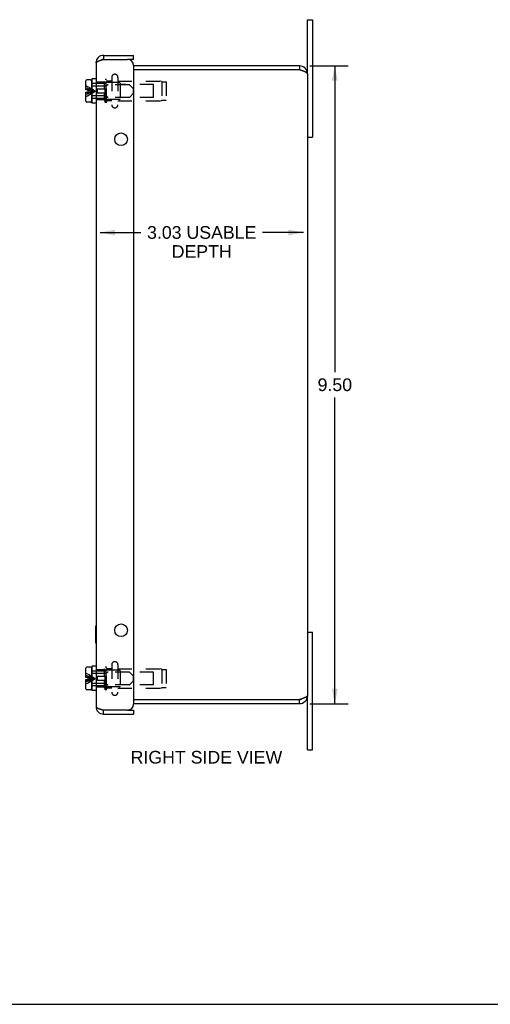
# Model space of a CAD drawing. Header units: inches. Extents: x 0 to 37.8, y 0 to 24.4.
# Tile 4 of 6: x 18.9 to 25.9, y 0 to 14.7. Entities that reach past the tile are written whole.
import ezdxf

# ---------------------------------------------------------------- set-up
doc = ezdxf.new("R2010")
doc.units = ezdxf.units.IN
doc.header["$LTSCALE"] = 2.077778
doc.header["$MEASUREMENT"] = 0
doc.linetypes.add('HIDDEN', pattern=[0.2, 0.1, -0.1])
doc.layers.get('0').update_dxf_attribs({"linetype": 'CONTINUOUS'})
doc.layers.add('DEFAULT_2', color=8, linetype='HIDDEN')
doc.layers.add('DIMENSIONS', color=7, linetype='CONTINUOUS')
doc.styles.get("Standard").update_dxf_attribs({"font": 'arial.ttf'})
doc.dimstyles.new('DIMSTYLE_2', dxfattribs={"dimtxt": 0.188889, "dimasz": 0.222222, "dimexe": 0.09, "dimexo": 0.07, "dimgap": 0.0425, "dimtad": 0, "dimtih": 1, "dimtoh": 1, "dimzin": 4, "dimdsep": 46, "dimtxsty": 'Standard', "dimblk": '_FILLED', "dimblk1": '_FILLED', "dimblk2": '_FILLED', "dimcen": 0.09, "dimazin": 1, "dimtfac": 1, "dimtofl": 0, "dimtmove": 0, "dimatfit": 3, "dimldrblk": '_FILLED', "dimfxl": 0, "dimtolj": 1, "dimtzin": 4, "dimarcsym": 0})

# ---------------------------------------------------------------- blocks, each defined once
blk = doc.blocks.new('_FILLED')
at = {"color": 0, "linetype": 'ByBlock'}
blk.add_solid([(0, 0), (-1, 0.2), (-1, -0.2)], dxfattribs=at)
blk = doc.blocks.new('*D7')
at = {"layer": 'DIMENSIONS', "color": 2, "linetype": 'Continuous'}
for p, q in [((23.209, 13.978), (23.781, 13.978)), ((23.581, 13.978), (23.581, 9.417)), ((23.581, 4.478), (23.581, 9.039)), ((23.209, 4.478), (23.781, 4.478))]:
    blk.add_line(p, q, dxfattribs=at)
at = {"layer": 'DIMENSIONS', "color": 2, "linetype": 'Continuous', "xscale": 0.2222222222, "yscale": 0.2222222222, "zscale": 0.2222222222}
for p, rotation in [((23.581, 13.978), 90), ((23.581, 4.478), 270)]:
    blk.add_blockref('_FILLED', p, dxfattribs=dict(at, rotation=rotation))
at = {"layer": 'DIMENSIONS', "color": 2, "linetype": 'Continuous', "insert": (23.581, 9.323), "char_height": 0.1889, "width": 0.5133, "attachment_point": 2, "line_spacing_factor": 0.9}
blk.add_mtext('9.50', dxfattribs=at)
blk = doc.blocks.new('*D8')
at = {"layer": 'DIMENSIONS', "color": 2, "linetype": 'Continuous'}
for p, q in [((20.085, 11.496), (20.692, 11.496)), ((23.113, 11.496), (22.506, 11.496))]:
    blk.add_line(p, q, dxfattribs=at)
at = {"layer": 'DIMENSIONS', "color": 2, "linetype": 'Continuous', "xscale": 0.2222222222, "yscale": 0.2222222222, "zscale": 0.2222222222, "rotation": 180}
blk.add_blockref('_FILLED', (20.085, 11.496), dxfattribs=at)
at = {"layer": 'DIMENSIONS', "color": 2, "linetype": 'Continuous', "xscale": 0.2222222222, "yscale": 0.2222222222, "zscale": 0.2222222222}
blk.add_blockref('_FILLED', (23.113, 11.496), dxfattribs=at)
at = {"layer": 'DIMENSIONS', "color": 2, "linetype": 'Continuous', "insert": (21.599, 11.591), "char_height": 0.18889, "width": 1.62557, "attachment_point": 2, "line_spacing_factor": 0.9}
blk.add_mtext('3.03 USABLE\\PDEPTH', dxfattribs=at)

msp = doc.modelspace()

# ---------------------------------------------------------------- linework, layer by layer
at = {"color": 7, "linetype": 'Continuous'}
for p, q in [((23.1732, 13.8583), (23.1732, 14.6658)), ((23.1732, 14.6658), (23.2482, 14.6658)), ((20.1372, 14.1345), (20.1372, 14.0745)), ((20.5852, 14.0745), (20.5852, 14.1345)), ((20.5852, 14.0745), (20.4952, 14.0745)), ((23.0532, 13.9783), (23.0532, 13.9183)), ((19.8747, 13.6198), (19.8747, 13.7553)), ((19.9427, 13.7703), (19.8897, 13.7703)), ((19.9577, 13.7553), (19.9577, 13.4513)), ((19.9627, 13.6763), (19.9577, 13.6763)), ((19.9627, 13.7843), (19.9627, 13.4223)), ((20.0252, 13.7843), (19.9627, 13.7843)), ((19.9077, 13.6198), (19.8747, 13.6198)), ((19.8747, 13.4513), (19.8747, 13.5868)), ((19.8747, 13.5868), (19.9077, 13.5868)), ((19.9077, 13.5868), (19.9077, 13.6198)), ((19.9627, 13.5303), (19.9577, 13.5303)), ((19.9427, 13.4363), (19.8897, 13.4363)), ((20.0252, 13.4223), (19.9627, 13.4223)), ((23.1732, 12.9158), (23.2482, 12.9158)), ((20.0212, 5.635), (20.0252, 5.635)), ((20.0212, 5.379), (20.0212, 5.635)), ((23.1732, 5.5408), (23.2482, 5.5408)), ((20.0212, 5.379), (20.0252, 5.379)), ((19.8747, 4.8698), (19.8747, 5.0053)), ((19.9427, 5.0203), (19.8897, 5.0203)), ((19.9577, 5.0053), (19.9577, 4.7013)), ((20.0252, 5.0343), (19.9627, 5.0343)), ((19.9627, 5.0343), (19.9627, 4.6723)), ((19.9077, 4.8698), (19.8747, 4.8698)), ((19.9077, 4.8368), (19.9077, 4.8698)), ((19.9627, 4.9263), (19.9577, 4.9263)), ((19.8747, 4.8368), (19.9077, 4.8368)), ((19.8747, 4.7013), (19.8747, 4.8368)), ((19.9627, 4.7803), (19.9577, 4.7803)), ((19.9427, 4.6863), (19.8897, 4.6863)), ((20.0252, 4.6723), (19.9627, 4.6723)), ((23.1732, 3.7908), (23.1732, 4.5983)), ((23.0532, 4.4783), (23.0532, 4.5383)), ((20.1372, 4.322), (20.1372, 4.382)), ((20.4952, 4.382), (20.5852, 4.382)), ((20.5852, 4.382), (20.5852, 4.322)), ((23.1732, 3.7908), (23.2482, 3.7908)), ((0, 0), (37.7778, 0))]:
    msp.add_line(p, q, dxfattribs=at)
at = {"color": 3, "linetype": 'Continuous'}
for p, q in [((23.2482, 14.6658), (23.2482, 12.9158)), ((20.1372, 14.1345), (20.5852, 14.1345)), ((20.0252, 14.0225), (20.0252, 4.434)), ((20.1372, 14.0745), (20.4952, 14.0745)), ((20.5852, 13.9845), (20.5852, 4.472)), ((23.0532, 13.9783), (20.5852, 13.9783)), ((23.0532, 13.9183), (20.5852, 13.9183)), ((23.0666, 13.914), (23.0532, 13.9183)), ((23.0723, 13.9121), (23.0666, 13.914)), ((23.078, 13.9103), (23.0723, 13.9121)), ((23.0817, 13.9091), (23.078, 13.9103)), ((23.0854, 13.9079), (23.0817, 13.9091)), ((23.0891, 13.9066), (23.0854, 13.9079)), ((23.0928, 13.9054), (23.0891, 13.9066)), ((23.0964, 13.9042), (23.0928, 13.9054)), ((23.1732, 13.8583), (23.1732, 4.5983)), ((23.2482, 3.7908), (23.2482, 5.5408)), ((23.0817, 4.5475), (23.078, 4.5462)), ((23.0854, 4.5487), (23.0817, 4.5475)), ((23.0891, 4.5499), (23.0854, 4.5487)), ((23.0928, 4.5511), (23.0891, 4.5499)), ((23.0964, 4.5523), (23.0928, 4.5511)), ((23.1, 4.5536), (23.0964, 4.5523)), ((20.5852, 4.5383), (23.0532, 4.5383)), ((20.5852, 4.4783), (23.0532, 4.4783)), ((23.057, 4.5395), (23.0532, 4.5383)), ((23.0647, 4.5419), (23.057, 4.5395)), ((23.0704, 4.5438), (23.0647, 4.5419)), ((23.0742, 4.545), (23.0704, 4.5438)), ((23.078, 4.5462), (23.0742, 4.545)), ((20.4952, 4.382), (20.1372, 4.382)), ((20.1372, 4.322), (20.5852, 4.322))]:
    msp.add_line(p, q, dxfattribs=at)
for points in [[(20.0252, 14.0225), (20.0253, 14.0242), (20.0258, 14.026), (20.0265, 14.0277), (20.0276, 14.0295), (20.029, 14.0312), (20.0306, 14.0329), (20.0326, 14.0346), (20.0348, 14.0364), (20.0374, 14.0381), (20.0402, 14.0398), (20.0432, 14.0416), (20.0465, 14.0433), (20.0501, 14.0451), (20.0539, 14.0468), (20.058, 14.0485), (20.0622, 14.0502), (20.0667, 14.052), (20.0713, 14.0537), (20.0762, 14.0555), (20.0812, 14.0572), (20.0863, 14.0589), (20.0916, 14.0606), (20.097, 14.0624), (20.1025, 14.0641), (20.1082, 14.0659), (20.1139, 14.0676), (20.1196, 14.0693), (20.1254, 14.0711), (20.1313, 14.0728), (20.1372, 14.0745)], [(23.1732, 13.8583), (23.1731, 13.8589), (23.1731, 13.8595), (23.173, 13.8601), (23.1729, 13.8607), (23.1728, 13.8613), (23.1726, 13.8619), (23.1724, 13.8626), (23.1722, 13.8632), (23.1719, 13.8638), (23.1716, 13.8644), (23.1713, 13.865), (23.1709, 13.8656), (23.1706, 13.8662), (23.1701, 13.8668), (23.1697, 13.8675), (23.1692, 13.8681), (23.1687, 13.8687), (23.1682, 13.8693), (23.1676, 13.8699), (23.167, 13.8705), (23.1664, 13.8711), (23.1658, 13.8717), (23.1651, 13.8723), (23.1644, 13.873), (23.1636, 13.8736), (23.1629, 13.8742), (23.1621, 13.8748), (23.1613, 13.8754), (23.1604, 13.876), (23.1595, 13.8766), (23.1586, 13.8772), (23.1577, 13.8779), (23.1568, 13.8785), (23.1558, 13.8791), (23.1548, 13.8797), (23.1537, 13.8803), (23.1527, 13.8809), (23.1516, 13.8815), (23.1505, 13.8821), (23.1493, 13.8828), (23.1482, 13.8834), (23.147, 13.884), (23.1458, 13.8846), (23.1445, 13.8852), (23.1433, 13.8858), (23.142, 13.8864), (23.1407, 13.887), (23.1394, 13.8877), (23.138, 13.8883), (23.1366, 13.8889), (23.1352, 13.8895), (23.1338, 13.8901), (23.1324, 13.8907), (23.1309, 13.8913), (23.1295, 13.8919), (23.128, 13.8926), (23.1265, 13.8932), (23.1249, 13.8938), (23.1234, 13.8944), (23.1218, 13.895), (23.1202, 13.8956), (23.1186, 13.8962), (23.117, 13.8968), (23.1154, 13.8975), (23.1137, 13.8981), (23.112, 13.8987), (23.1104, 13.8993), (23.1087, 13.8999), (23.1069, 13.9005), (23.1052, 13.9011), (23.1035, 13.9017), (23.1017, 13.9023), (23.1, 13.903), (23.0964, 13.9042)], [(23.1732, 4.5983), (23.1731, 4.5977), (23.1731, 4.597), (23.173, 4.5964), (23.1729, 4.5958), (23.1728, 4.5952), (23.1726, 4.5946), (23.1724, 4.594), (23.1722, 4.5934), (23.1719, 4.5928), (23.1716, 4.5921), (23.1713, 4.5915), (23.1709, 4.5909), (23.1706, 4.5903), (23.1701, 4.5897), (23.1697, 4.5891), (23.1692, 4.5885), (23.1687, 4.5879), (23.1682, 4.5872), (23.1676, 4.5866), (23.167, 4.586), (23.1664, 4.5854), (23.1658, 4.5848), (23.1651, 4.5842), (23.1644, 4.5836), (23.1636, 4.583), (23.1629, 4.5823), (23.1621, 4.5817), (23.1613, 4.5811), (23.1604, 4.5805), (23.1595, 4.5799), (23.1586, 4.5793), (23.1577, 4.5787), (23.1568, 4.5781), (23.1558, 4.5775), (23.1548, 4.5768), (23.1537, 4.5762), (23.1527, 4.5756), (23.1516, 4.575), (23.1505, 4.5744), (23.1493, 4.5738), (23.1482, 4.5732), (23.147, 4.5726), (23.1458, 4.5719), (23.1445, 4.5713), (23.1433, 4.5707), (23.142, 4.5701), (23.1407, 4.5695), (23.1394, 4.5689), (23.138, 4.5683), (23.1366, 4.5677), (23.1352, 4.567), (23.1338, 4.5664), (23.1324, 4.5658), (23.1309, 4.5652), (23.1295, 4.5646), (23.128, 4.564), (23.1265, 4.5634), (23.1249, 4.5628), (23.1234, 4.5621), (23.1218, 4.5615), (23.1202, 4.5609), (23.1186, 4.5603), (23.117, 4.5597), (23.1154, 4.5591), (23.1137, 4.5585), (23.112, 4.5579), (23.1104, 4.5572), (23.1087, 4.5566), (23.1069, 4.556), (23.1052, 4.5554), (23.1035, 4.5548), (23.1017, 4.5542), (23.1, 4.5536)], [(20.0252, 4.434), (20.0253, 4.4323), (20.0258, 4.4306), (20.0265, 4.4288), (20.0276, 4.4271), (20.029, 4.4254), (20.0306, 4.4236), (20.0326, 4.4219), (20.0348, 4.4201), (20.0374, 4.4184), (20.0402, 4.4167), (20.0432, 4.415), (20.0465, 4.4132), (20.0501, 4.4115), (20.0539, 4.4097), (20.058, 4.408), (20.0622, 4.4063), (20.0667, 4.4046), (20.0713, 4.4028), (20.0762, 4.4011), (20.0812, 4.3993), (20.0863, 4.3976), (20.0916, 4.3959), (20.097, 4.3941), (20.1025, 4.3924), (20.1082, 4.3907), (20.1139, 4.389), (20.1196, 4.3872), (20.1254, 4.3855), (20.1313, 4.3837), (20.1372, 4.382)]]:
    msp.add_lwpolyline(points, dxfattribs=at)
for centre in [(20.3977, 12.8845), (20.3977, 5.572)]:
    msp.add_circle(centre, 0.0938, dxfattribs=at)
for centre, radius, start, end in [((20.1372, 14.0225), 0.112, 90, 180), ((20.4952, 13.9845), 0.09, 0, 90), ((23.0532, 13.8583), 0.12, 0, 90), ((23.0532, 4.5983), 0.12, 270, 360), ((20.1372, 4.434), 0.112, 180, 270), ((20.4952, 4.472), 0.09, 270, 360)]:
    msp.add_arc(centre, radius, start, end, dxfattribs=at)
at = {"color": 7, "linetype": 'Continuous'}
for centre, radius, start, end in [((20.1372, 14.0225), 0.052, 90, 123.26016), ((23.0532, 13.8583), 0.06, 54.19823, 90), ((19.8897, 13.7553), 0.015, 90, 180), ((19.9427, 13.7553), 0.015, 0, 90), ((19.8897, 13.4513), 0.015, 180, 270), ((19.9427, 13.4513), 0.015, 270, 360), ((19.8897, 5.0053), 0.015, 90, 180), ((19.9427, 5.0053), 0.015, 0, 90), ((19.8897, 4.7013), 0.015, 180, 270), ((19.9427, 4.7013), 0.015, 270, 360), ((23.0532, 4.5983), 0.06, 270, 305.80176), ((20.1372, 4.434), 0.052, 236.7398, 270)]:
    msp.add_arc(centre, radius, start, end, dxfattribs=at)
at = {"layer": 'DEFAULT_2', "color": 8, "linetype": 'HIDDEN'}
for p, q in [((20.2592, 13.807), (20.2592, 13.3995)), ((20.3517, 13.807), (20.3517, 13.3995)), ((20.1727, 13.7133), (19.9627, 13.7133)), ((20.1704, 13.6763), (19.9627, 13.6763)), ((20.1502, 13.7333), (20.0252, 13.7333)), ((20.1502, 13.6333), (20.1502, 13.7463)), ((20.1727, 13.7238), (20.1502, 13.7463)), ((20.1632, 13.4333), (20.1632, 13.7733)), ((20.1812, 13.7733), (20.1632, 13.7733)), ((20.3732, 13.7283), (20.1632, 13.7283)), ((20.1727, 13.7238), (20.1727, 13.6333)), ((20.181, 13.6807), (20.1933, 13.6929)), ((20.1812, 13.4333), (20.1812, 13.7733)), ((20.2592, 13.7493), (20.1912, 13.7493)), ((20.5174, 13.6973), (20.2039, 13.6973)), ((20.3517, 13.7493), (20.9848, 13.7493)), ((20.3832, 13.7183), (20.3832, 13.4883)), ((20.8832, 13.6983), (20.3832, 13.6983)), ((20.5847, 13.6363), (20.528, 13.6929)), ((20.8832, 13.5083), (20.8832, 13.6983)), ((21.0027, 13.7383), (21.0027, 13.4683)), ((21.0027, 13.7383), (21.0717, 13.7383)), ((21.0717, 13.7383), (21.0717, 13.4683)), ((19.9432, 13.6127), (19.9606, 13.6105)), ((19.9432, 13.5939), (19.9606, 13.596)), ((20.1704, 13.5303), (19.9627, 13.5303)), ((20.1727, 13.4933), (19.9627, 13.4933)), ((20.0427, 13.6333), (20.0427, 13.5733)), ((20.1727, 13.6333), (20.0427, 13.6333)), ((20.1727, 13.5733), (20.0427, 13.5733)), ((20.1502, 13.4603), (20.1502, 13.5733)), ((20.1727, 13.5733), (20.1727, 13.4828)), ((20.181, 13.5259), (20.1933, 13.5137)), ((20.5174, 13.5093), (20.2039, 13.5093)), ((20.8832, 13.5083), (20.3832, 13.5083)), ((20.5847, 13.5703), (20.528, 13.5137)), ((20.5847, 13.5703), (20.5847, 13.6363)), ((20.1502, 13.4733), (20.0252, 13.4733)), ((20.1727, 13.4828), (20.1502, 13.4603)), ((20.3732, 13.4783), (20.1632, 13.4783)), ((20.1812, 13.4333), (20.1632, 13.4333)), ((20.2592, 13.4573), (20.1912, 13.4573)), ((20.3517, 13.4573), (20.9848, 13.4573)), ((21.0027, 13.4683), (21.0717, 13.4683)), ((20.1727, 4.9738), (20.1502, 4.9963)), ((20.1502, 4.8833), (20.1502, 4.9963)), ((20.1812, 5.0233), (20.1632, 5.0233)), ((20.1632, 4.6833), (20.1632, 5.0233)), ((20.1812, 4.6833), (20.1812, 5.0233)), ((20.2592, 4.9993), (20.1912, 4.9993)), ((20.2592, 5.057), (20.2592, 4.6495)), ((20.3517, 5.057), (20.3517, 4.6495)), ((20.3517, 4.9993), (20.9848, 4.9993)), ((21.0027, 4.9883), (21.0717, 4.9883)), ((21.0027, 4.9883), (21.0027, 4.7183)), ((21.0717, 4.9883), (21.0717, 4.7183)), ((19.9432, 4.8627), (19.9606, 4.8605)), ((19.9432, 4.8439), (19.9606, 4.846)), ((20.1727, 4.9633), (19.9627, 4.9633)), ((20.1704, 4.9263), (19.9627, 4.9263)), ((20.1502, 4.9833), (20.0252, 4.9833)), ((20.1727, 4.8833), (20.0427, 4.8833)), ((20.0427, 4.8833), (20.0427, 4.8233)), ((20.3732, 4.9783), (20.1632, 4.9783)), ((20.1727, 4.9738), (20.1727, 4.8833)), ((20.181, 4.9307), (20.1933, 4.9429)), ((20.5174, 4.9473), (20.2039, 4.9473)), ((20.3832, 4.9683), (20.3832, 4.7383)), ((20.8832, 4.9483), (20.3832, 4.9483)), ((20.5847, 4.8863), (20.528, 4.9429)), ((20.5847, 4.8203), (20.5847, 4.8863)), ((20.8832, 4.7583), (20.8832, 4.9483)), ((20.1704, 4.7803), (19.9627, 4.7803)), ((20.1727, 4.7433), (19.9627, 4.7433)), ((20.1502, 4.7233), (20.0252, 4.7233)), ((20.1727, 4.8233), (20.0427, 4.8233)), ((20.1502, 4.7103), (20.1502, 4.8233)), ((20.1727, 4.7328), (20.1502, 4.7103)), ((20.3732, 4.7283), (20.1632, 4.7283)), ((20.1727, 4.8233), (20.1727, 4.7328)), ((20.181, 4.7759), (20.1933, 4.7637)), ((20.2592, 4.7073), (20.1912, 4.7073)), ((20.5174, 4.7593), (20.2039, 4.7593)), ((20.3517, 4.7073), (20.9848, 4.7073)), ((20.8832, 4.7583), (20.3832, 4.7583)), ((20.5847, 4.8203), (20.528, 4.7637)), ((21.0027, 4.7183), (21.0717, 4.7183)), ((20.1812, 4.6833), (20.1632, 4.6833))]:
    msp.add_line(p, q, dxfattribs=at)
for points in [[(19.8747, 13.6833), (19.8984, 13.6725), (19.9218, 13.6607), (19.9448, 13.6479)], [(19.8747, 13.6503), (19.8984, 13.644), (19.9218, 13.637), (19.9448, 13.6295), (19.9675, 13.6214), (19.9897, 13.6126), (20.0117, 13.6033)], [(19.9448, 13.6479), (19.9675, 13.6341), (19.9897, 13.6192), (20.0117, 13.6033)], [(19.8747, 13.6309), (19.8984, 13.6272), (19.9218, 13.6231), (19.9448, 13.6187), (19.9675, 13.6139), (19.9897, 13.6088), (20.0117, 13.6033)], [(19.8747, 13.5756), (19.8984, 13.5793), (19.9218, 13.5834), (19.9448, 13.5878), (19.9675, 13.5926), (19.9897, 13.5978), (20.0117, 13.6033)], [(19.8747, 13.5563), (19.8984, 13.5626), (19.9218, 13.5695), (19.9448, 13.577)], [(19.8747, 13.5233), (19.8984, 13.534), (19.9218, 13.5458), (19.9448, 13.5586)], [(19.9077, 13.6166), (19.9255, 13.6147), (19.9432, 13.6127)], [(19.9077, 13.5899), (19.9255, 13.5918), (19.9432, 13.5939)], [(19.9448, 13.5586), (19.9675, 13.5725), (19.9897, 13.5873), (20.0117, 13.6033)], [(19.9448, 13.577), (19.9675, 13.5852), (19.9897, 13.5939), (20.0117, 13.6033)], [(19.9606, 13.6105), (19.9779, 13.6082), (19.9949, 13.6058), (20.0117, 13.6033)], [(19.9606, 13.596), (19.9779, 13.5983), (19.9949, 13.6007), (20.0117, 13.6033)], [(19.8747, 4.9333), (19.8984, 4.9225), (19.9218, 4.9107), (19.9448, 4.8979)], [(19.8747, 4.9003), (19.8984, 4.894), (19.9218, 4.887), (19.9448, 4.8795), (19.9675, 4.8714), (19.9897, 4.8626), (20.0117, 4.8533)], [(19.8747, 4.8809), (19.8984, 4.8772), (19.9218, 4.8731), (19.9448, 4.8687), (19.9675, 4.8639), (19.9897, 4.8588), (20.0117, 4.8533)], [(19.8747, 4.8063), (19.8984, 4.8126), (19.9218, 4.8195), (19.9448, 4.827), (19.9675, 4.8352), (19.9897, 4.8439), (20.0117, 4.8533)], [(19.8747, 4.8256), (19.8984, 4.8293), (19.9218, 4.8334), (19.9448, 4.8378), (19.9675, 4.8426), (19.9897, 4.8478), (20.0117, 4.8533)], [(19.9077, 4.8666), (19.9255, 4.8647), (19.9432, 4.8627)], [(19.9077, 4.8399), (19.9255, 4.8418), (19.9432, 4.8439)], [(19.9448, 4.8979), (19.9675, 4.8841), (19.9897, 4.8692), (20.0117, 4.8533)], [(19.9448, 4.8086), (19.9675, 4.8225), (19.9897, 4.8373), (20.0117, 4.8533)], [(19.9606, 4.8605), (19.9779, 4.8582), (19.9949, 4.8558), (20.0117, 4.8533)], [(19.9606, 4.846), (19.9779, 4.8483), (19.9949, 4.8507), (20.0117, 4.8533)], [(19.8747, 4.7733), (19.8984, 4.784), (19.9218, 4.7958), (19.9448, 4.8086)]]:
    msp.add_lwpolyline(points, dxfattribs=at)
for centre, radius, start, end in [((20.3054, 13.807), 0.0462, 0, 180), ((20.1704, 13.6913), 0.015, 270, 314.99994), ((20.1912, 13.7593), 0.01, 180.00004, 270), ((20.2039, 13.6823), 0.015, 90, 134.99994), ((20.3732, 13.7183), 0.01, 359.99996, 90), ((20.5174, 13.6823), 0.015, 45, 90), ((20.9848, 13.7293), 0.02, 26.74368, 90), ((20.1704, 13.5153), 0.015, 45.00006, 90), ((20.2039, 13.5243), 0.015, 225.00006, 270), ((20.5174, 13.5243), 0.015, 270, 315), ((20.1912, 13.4473), 0.01, 90, 179.99996), ((20.3054, 13.3995), 0.0462, 180, 360), ((20.3732, 13.4883), 0.01, 270, 0.00004), ((20.9848, 13.4773), 0.02, 270, 333.25632), ((20.1912, 5.0093), 0.01, 180.00004, 270), ((20.3054, 5.057), 0.0462, 0, 180), ((20.9848, 4.9793), 0.02, 26.74368, 90), ((20.1704, 4.9413), 0.015, 270, 314.99994), ((20.2039, 4.9323), 0.015, 90, 134.99994), ((20.3732, 4.9683), 0.01, 359.99996, 90), ((20.5174, 4.9323), 0.015, 45, 90), ((20.1704, 4.7653), 0.015, 45.00006, 90), ((20.1912, 4.6973), 0.01, 90, 179.99996), ((20.2039, 4.7743), 0.015, 225.00006, 270), ((20.3732, 4.7383), 0.01, 270, 0.00004), ((20.5174, 4.7743), 0.015, 270, 315), ((20.9848, 4.7273), 0.02, 270, 333.25632), ((20.3054, 4.6495), 0.0462, 180, 360)]:
    msp.add_arc(centre, radius, start, end, dxfattribs=at)

# ---------------------------------------------------------------- texts
at = {"layer": 'DIMENSIONS', "color": 2, "linetype": 'Continuous', "insert": (21.6694, 3.7747), "char_height": 0.188889, "width": 2.252623, "attachment_point": 2, "line_spacing_factor": 0.9}
msp.add_mtext('RIGHT SIDE VIEW', dxfattribs=at)

# ---------------------------------------------------------------- dimensions: what is measured, and where the dimension line sits
at = {"layer": 'DIMENSIONS', "color": 2, "linetype": 'Continuous'}
dim = msp.add_linear_dim(base=(23.1132, 11.4963), p1=(20.0852, 14.0745), p2=(23.1132, 13.9183), text='<> USABLE\\PDEPTH', dimstyle='DIMSTYLE_2', dxfattribs=at)
dim.commit()
dim.dimension.update_dxf_attribs({"geometry": '*D8', "text_midpoint": (21.5992, 11.3547), "dimtype": 160})
dim = msp.add_linear_dim(base=(23.5809, 4.4783), p1=(23.1387, 13.9783), p2=(23.1387, 4.4783), angle=270, dimstyle='DIMSTYLE_2', dxfattribs=at)
dim.commit()
dim.dimension.update_dxf_attribs({"geometry": '*D7', "text_midpoint": (23.5803, 9.2272), "dimtype": 160})

doc.saveas('drawing.dxf')
